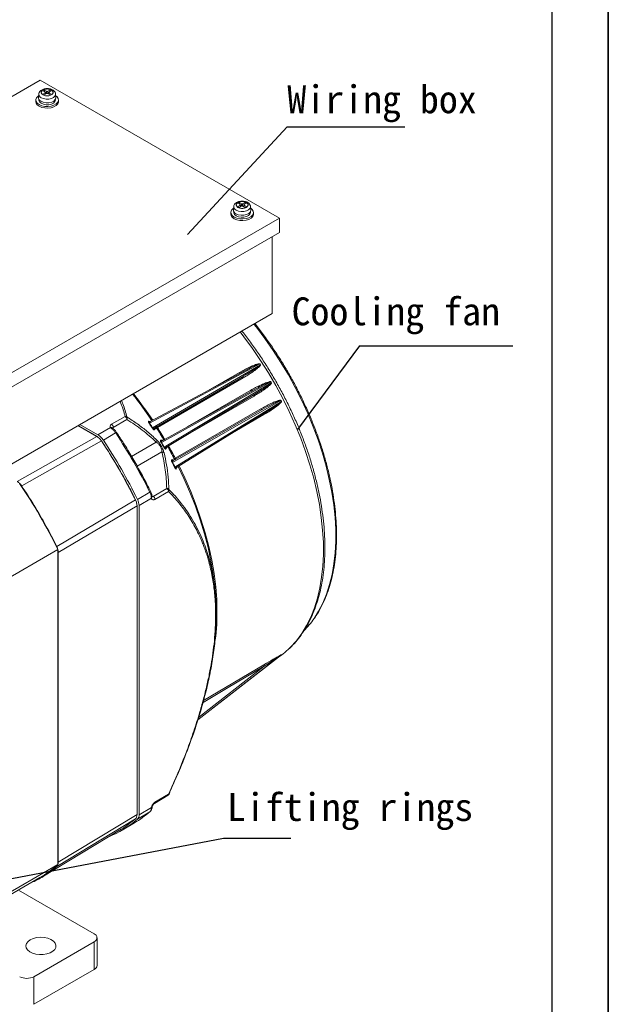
# Model space of a CAD drawing. Header units: inches. Extents: x 61 to 8431, y -6094 to -4411.
# Tile 14 of 15: x 3389 to 3558, y -5860 to -5577. Entities that reach past the tile are written whole.
import ezdxf

# ---------------------------------------------------------------- set-up
doc = ezdxf.new("R2010")
doc.units = ezdxf.units.IN
doc.header["$MEASUREMENT"] = 0
doc.layers.add('1', color=1, linetype='Continuous')
doc.layers.add('尺寸线', color=7, linetype='Continuous')

# ---------------------------------------------------------------- blocks, each defined once
blk = doc.blocks.new('QWEQ')
at = {"color": 7, "linetype": 'Continuous', "lineweight": 15}
for p, q in [((1432.13, -4299.5), (1513.59, -4252.49)), ((1513.59, -4252.49), (1582.32, -4292.15)), ((1513.22, -4256.46), (1513.11, -4257.45)), ((1514.79, -4255.29), (1514.37, -4255.53)), ((1514.37, -4255.53), (1515.06, -4255.92)), ((1515.06, -4256.1), (1514.37, -4256.49)), ((1514.37, -4256.49), (1514.79, -4256.73)), ((1515.47, -4255.68), (1514.79, -4255.29)), ((1514.79, -4255.29), (1514.94, -4255.86)), ((1514.79, -4256.73), (1515.47, -4256.34)), ((1515.12, -4256.54), (1515.12, -4256.01)), ((1515.12, -4256.52), (1515.12, -4256.54)), ((1516.46, -4255.29), (1515.78, -4255.68)), ((1515.78, -4256.34), (1516.46, -4256.73)), ((1516.13, -4256.01), (1516.13, -4256.54)), ((1516.13, -4256.52), (1516.13, -4256.54)), ((1516.2, -4255.92), (1516.88, -4255.53)), ((1516.88, -4256.49), (1516.2, -4256.1)), ((1516.46, -4255.29), (1516.31, -4255.86)), ((1516.46, -4255.29), (1516.88, -4255.53)), ((1516.46, -4256.73), (1516.88, -4256.49)), ((1518.14, -4257.45), (1518.03, -4256.46)), ((1518.03, -4256.46), (1518.04, -4256.49)), ((1512.39, -4258.19), (1512.39, -4258.66)), ((1513.25, -4258.02), (1513.25, -4258.19)), ((1518, -4258.19), (1518, -4258.02)), ((1518.87, -4258.66), (1518.87, -4258.19)), ((1570.79, -4287.61), (1570.38, -4287.85)), ((1570.38, -4287.85), (1571.06, -4288.24)), ((1571.48, -4288), (1570.79, -4287.61)), ((1570.79, -4287.61), (1570.95, -4288.18)), ((1572.46, -4287.61), (1571.78, -4288)), ((1572.2, -4288.24), (1572.88, -4287.85)), ((1572.46, -4287.61), (1572.31, -4288.18)), ((1572.46, -4287.61), (1572.88, -4287.85)), ((1568.39, -4290.51), (1568.39, -4290.98)), ((1569.22, -4288.78), (1569.11, -4289.77)), ((1569.25, -4290.35), (1569.25, -4290.51)), ((1571.06, -4288.42), (1570.38, -4288.81)), ((1570.38, -4288.81), (1570.79, -4289.05)), ((1570.79, -4289.05), (1571.48, -4288.66)), ((1571.12, -4288.87), (1571.12, -4288.33)), ((1571.12, -4288.84), (1571.13, -4288.86)), ((1571.78, -4288.66), (1572.46, -4289.05)), ((1572.14, -4288.84), (1572.13, -4288.86)), ((1572.14, -4288.33), (1572.14, -4288.87)), ((1572.88, -4288.81), (1572.2, -4288.42)), ((1572.46, -4289.05), (1572.88, -4288.81)), ((1574, -4290.51), (1574, -4290.35)), ((1574.14, -4289.77), (1574.04, -4288.78)), ((1574.04, -4288.78), (1574.04, -4288.81)), ((1574.87, -4290.98), (1574.87, -4290.51)), ((1582.32, -4292.15), (1500.86, -4339.17)), ((1582.32, -4292.15), (1582.32, -4296.27)), ((1582.32, -4296.27), (1500.86, -4343.28)), ((1580.28, -4319.49), (1580.28, -4297.44)), ((1500.86, -4365.33), (1580.28, -4319.49)), ((1545.03, -4351.01), (1576.71, -4334.01)), ((1576.86, -4334.25), (1545.88, -4352.32)), ((1571.91, -4336.24), (1572.61, -4335.87)), ((1571.93, -4337.57), (1546.49, -4352.41)), ((1571.93, -4338.02), (1547.29, -4352.25)), ((1572.13, -4337.45), (1571.93, -4337.57)), ((1548.47, -4356.56), (1579.88, -4339.18)), ((1580.01, -4339.42), (1549.25, -4357.91)), ((1574.84, -4341.57), (1575.59, -4341.17)), ((1551.63, -4362.28), (1582.78, -4344.5)), ((1577.43, -4347.11), (1551.86, -4361.7)), ((1582.9, -4344.75), (1552.34, -4363.67)), ((1552.4, -4361.09), (1577.05, -4346.88)), ((1534.12, -4351.35), (1538.02, -4349.08)), ((1538.53, -4349.96), (1534.63, -4352.23)), ((1530.04, -4354.86), (1524.52, -4351.68)), ((1525.04, -4351.38), (1530.17, -4354.33)), ((1530.17, -4354.33), (1533.8, -4352.22)), ((1545.17, -4350.58), (1545, -4350.6)), ((1547.04, -4352.39), (1546.37, -4352.91)), ((1546.37, -4352.52), (1546.42, -4352.44)), ((1546.49, -4352.41), (1547.16, -4351.88)), ((1529.93, -4354.87), (1507.05, -4367.79)), ((1531.77, -4355.91), (1535.3, -4353.84)), ((1531.21, -4356.12), (1508.32, -4369.04)), ((1548.62, -4356.08), (1548.49, -4356.09)), ((1549.67, -4358.13), (1549.75, -4358.02)), ((1551.36, -4361.56), (1552.15, -4361.24)), ((1552.65, -4361.39), (1551.86, -4361.7)), ((1551.79, -4361.75), (1551.71, -4361.75)), ((1552.68, -4363.9), (1552.79, -4363.77)), ((1546.05, -4372.04), (1549.99, -4369.77)), ((1545.12, -4370.88), (1541.58, -4372.93)), ((1545.58, -4372.57), (1542.03, -4374.66)), ((1545.54, -4372.24), (1545.58, -4372.57)), ((1545.78, -4372.13), (1545.75, -4371.95)), ((1545.77, -4372.13), (1545.78, -4372.13)), ((1550.5, -4370.65), (1546.56, -4372.92)), ((1540.99, -4373.07), (1518.36, -4386.43)), ((1518.81, -4388.15), (1541.44, -4374.8)), ((1541.44, -4463.46), (1541.44, -4374.8)), ((1541.5, -4463.38), (1541.5, -4374.72)), ((1542.03, -4374.66), (1542.03, -4463.53)), ((1373.58, -4471.06), (1518.68, -4387.31)), ((1518.68, -4387.31), (1518.68, -4477.82)), ((1518.81, -4388.15), (1518.81, -4477.12)), ((1564.12, -4402.68), (1564.09, -4401.85)), ((1564.18, -4403.85), (1564.14, -4402.61)), ((1564.2, -4404.44), (1564.18, -4403.67)), ((1582.78, -4417.64), (1558.91, -4436.24)), ((1546.56, -4459.93), (1550.5, -4457.58)), ((1550.63, -4457.6), (1550.91, -4456.99)), ((1546.42, -4460.26), (1550.35, -4457.91)), ((1545.12, -4462.64), (1541.58, -4464.74)), ((1545.58, -4461.43), (1542.03, -4463.53)), ((1545.58, -4461.43), (1545.54, -4461.77)), ((1545.75, -4461.49), (1545.78, -4461.26)), ((1540.99, -4464.68), (1518.36, -4478.33)), ((1541.44, -4463.46), (1518.81, -4477.12)), ((1537.14, -4467.94), (1540.69, -4465.84)), ((1514.14, -4481.42), (1536.88, -4467.66)), ((1518.68, -4477.82), (1499.81, -4488.71)), ((1498.95, -4489.98), (1513.52, -4481.57)), ((1507.36, -4485.13), (1529.12, -4497.68)), ((1529.96, -4506.79), (1529.96, -4498.86)), ((1529.12, -4500.03), (1511.81, -4510.02)), ((1529.12, -4500.03), (1529.12, -4507.97)), ((1529.12, -4507.97), (1511.81, -4517.96)), ((1511.81, -4517.96), (1511.81, -4510.02))]:
    blk.add_line(p, q, dxfattribs=at)
at = {"color": 8, "linetype": 'Continuous', "lineweight": 15}
for p, q in [((1515.06, -4256.1), (1515.06, -4256.58)), ((1515.47, -4255.68), (1515.47, -4256.34)), ((1515.78, -4255.68), (1515.78, -4256.34)), ((1516.2, -4256.58), (1516.2, -4256.1)), ((1571.06, -4288.42), (1571.06, -4288.9)), ((1571.48, -4288), (1571.48, -4288.66)), ((1571.78, -4288), (1571.78, -4288.66)), ((1572.2, -4288.9), (1572.2, -4288.42)), ((1561.83, -4341.63), (1570.9, -4336.43)), ((1571.28, -4336.57), (1571.91, -4336.24)), ((1555.88, -4352.06), (1574.11, -4341.57)), ((1574.49, -4341.76), (1574.84, -4341.57)), ((1575.06, -4343.22), (1556.8, -4353.78)), ((1577.91, -4348.57), (1568.83, -4353.83)), ((1529.93, -4354.87), (1524.46, -4351.71)), ((1534.63, -4352.23), (1534.63, -4352.65)), ((1544.77, -4350.44), (1545.23, -4350.55)), ((1539.89, -4360.59), (1546.96, -4356.44)), ((1548.21, -4355.92), (1548.94, -4355.9)), ((1550.06, -4357.84), (1549.68, -4358.47)), ((1548.6, -4359.28), (1541.45, -4363.33)), ((1552.84, -4363.73), (1552.7, -4364.18)), ((1545.73, -4371.85), (1546.05, -4372.04)), ((1558.92, -4436.22), (1582.9, -4417.54)), ((1560.56, -4430.66), (1577.91, -4420.41)), ((1577.97, -4420.87), (1559.12, -4435.55))]:
    blk.add_line(p, q, dxfattribs=at)
at = {"color": 8, "linetype": 'Continuous', "lineweight": 15, "flags": 128}
for points in [[(1518.04, -4256.49), (1518.04, -4256.6), (1517.87, -4257.05), (1517.47, -4257.45), (1516.86, -4257.74), (1516.12, -4257.91), (1515.33, -4257.93), (1514.57, -4257.8), (1513.92, -4257.53)], [(1574.04, -4288.81), (1574.04, -4288.93), (1573.88, -4289.38), (1573.47, -4289.77), (1572.86, -4290.07), (1572.12, -4290.23), (1571.33, -4290.25), (1570.57, -4290.12), (1569.92, -4289.85)], [(1592.3, -4407.14), (1593.61, -4405.06), (1594.83, -4402.68), (1595.88, -4400.11), (1596.76, -4397.39), (1597.47, -4394.5), (1598, -4391.47), (1598.35, -4388.3), (1598.52, -4385.01), (1598.51, -4381.61), (1598.32, -4378.11), (1597.94, -4374.52), (1597.39, -4370.87), (1596.66, -4367.16), (1595.75, -4363.41), (1594.68, -4359.63), (1593.44, -4355.84), (1592.03, -4352.04), (1590.47, -4348.27), (1588.76, -4344.52), (1586.9, -4340.82), (1584.91, -4337.17), (1582.79, -4333.6), (1580.55, -4330.11), (1578.19, -4326.72), (1575.73, -4323.44), (1575.01, -4322.54)], [(1571.05, -4324.82), (1572.12, -4326.19), (1574.59, -4329.55), (1576.95, -4333.01), (1579.2, -4336.56), (1581.33, -4340.2), (1583.32, -4343.91), (1585.18, -4347.67), (1586.89, -4351.48), (1588.46, -4355.31), (1589.86, -4359.15), (1591.11, -4363), (1592.18, -4366.83), (1593.09, -4370.63), (1593.82, -4374.39), (1594.38, -4378.09), (1594.76, -4381.72), (1594.96, -4385.27), (1594.98, -4388.72), (1594.81, -4392.07), (1594.47, -4395.29), (1593.95, -4398.37), (1593.25, -4401.32), (1592.38, -4404.1), (1591.34, -4406.73), (1590.13, -4409.17), (1588.75, -4411.43), (1587.22, -4413.5), (1585.54, -4415.37), (1584.85, -4416.03)], [(1571.93, -4338.02), (1571.9, -4337.95), (1571.87, -4337.88), (1571.85, -4337.81), (1571.84, -4337.75), (1571.85, -4337.69), (1571.87, -4337.64), (1571.89, -4337.6), (1571.91, -4337.58)], [(1574.11, -4341.57), (1574.15, -4341.64), (1574.2, -4341.69), (1574.25, -4341.73), (1574.3, -4341.77), (1574.35, -4341.79), (1574.4, -4341.79), (1574.44, -4341.79)], [(1575.06, -4343.22), (1575.02, -4343.15), (1575, -4343.08), (1574.99, -4343.01), (1574.99, -4342.95), (1574.99, -4342.9), (1575.02, -4342.85), (1575.04, -4342.82)], [(1534.24, -4352.65), (1534.34, -4352.6), (1534.42, -4352.57), (1534.5, -4352.57), (1534.57, -4352.59), (1534.59, -4352.61)], [(1548.59, -4356.08), (1548.65, -4356.07), (1548.69, -4356.04)], [(1549.72, -4358.05), (1549.77, -4358.01), (1549.81, -4357.98)], [(1553.52, -4363.3), (1555.16, -4366.74), (1556.87, -4370.67), (1558.42, -4374.63), (1559.81, -4378.6), (1561.01, -4382.56), (1562.04, -4386.49), (1562.89, -4390.39), (1563.56, -4394.24), (1564.03, -4398.02), (1564.32, -4401.72), (1564.41, -4405.32), (1564.32, -4408.81), (1564.03, -4412.17), (1563.74, -4414.3)], [(1560.42, -4431.25), (1567.14, -4427.27), (1577.97, -4420.87)]]:
    blk.add_lwpolyline(points, dxfattribs=at)
at = {"color": 7, "linetype": 'Continuous', "lineweight": 15, "flags": 128}
for points in [[(1518.09, -4256.97), (1518.47, -4257.29), (1518.79, -4257.79), (1518.86, -4258.32), (1518.66, -4258.84), (1518.22, -4259.31), (1517.57, -4259.68), (1516.76, -4259.94), (1515.86, -4260.05), (1514.94, -4260.01), (1514.07, -4259.83), (1513.33, -4259.51), (1512.78, -4259.08), (1512.46, -4258.58), (1512.39, -4258.05), (1512.59, -4257.53), (1513.03, -4257.07), (1513.16, -4256.97)], [(1512.39, -4258.66), (1512.46, -4259.05), (1512.78, -4259.55), (1513.33, -4259.98), (1514.07, -4260.3), (1514.94, -4260.48), (1515.86, -4260.52), (1516.76, -4260.41), (1517.57, -4260.15), (1518.22, -4259.78), (1518.66, -4259.31), (1518.86, -4258.79), (1518.87, -4258.66)], [(1513.25, -4258.19), (1513.26, -4258.3), (1513.46, -4258.75), (1513.91, -4259.13), (1514.55, -4259.41), (1515.31, -4259.55), (1516.11, -4259.53), (1516.86, -4259.36), (1517.46, -4259.06), (1517.86, -4258.66), (1518, -4258.2), (1518, -4258.19)], [(1518.14, -4257.45), (1518.14, -4257.6), (1517.97, -4258.07), (1517.55, -4258.48), (1516.92, -4258.79), (1516.14, -4258.96), (1515.31, -4258.98), (1514.52, -4258.85), (1513.84, -4258.57)], [(1574.09, -4289.29), (1574.47, -4289.61), (1574.79, -4290.11), (1574.86, -4290.64), (1574.66, -4291.16), (1574.22, -4291.63), (1573.57, -4292), (1572.76, -4292.26), (1571.86, -4292.37), (1570.94, -4292.33), (1570.08, -4292.15), (1569.34, -4291.83), (1568.78, -4291.4), (1568.46, -4290.91), (1568.4, -4290.37), (1568.59, -4289.85), (1569.03, -4289.39), (1569.16, -4289.29)], [(1569.25, -4290.51), (1569.26, -4290.62), (1569.46, -4291.07), (1569.91, -4291.45), (1570.55, -4291.73), (1571.31, -4291.87), (1572.11, -4291.85), (1572.86, -4291.68), (1573.46, -4291.38), (1573.86, -4290.98), (1574, -4290.52), (1574, -4290.51)], [(1574.14, -4289.77), (1574.15, -4289.92), (1573.98, -4290.39), (1573.55, -4290.8), (1572.92, -4291.11), (1572.15, -4291.28), (1571.32, -4291.3), (1570.52, -4291.17), (1569.85, -4290.89)], [(1568.39, -4290.98), (1568.46, -4291.38), (1568.78, -4291.87), (1569.34, -4292.3), (1570.08, -4292.62), (1570.94, -4292.81), (1571.86, -4292.84), (1572.76, -4292.73), (1573.57, -4292.47), (1574.22, -4292.1), (1574.66, -4291.63), (1574.86, -4291.11), (1574.87, -4290.98)], [(1572.6, -4335.85), (1560.78, -4342.2), (1545.18, -4350.57)], [(1575.58, -4341.15), (1564.07, -4347.53), (1548.63, -4356.08)], [(1580.04, -4339.41), (1580.04, -4339.41), (1580.03, -4339.41), (1580.03, -4339.41), (1580.03, -4339.41), (1580.02, -4339.42), (1580.02, -4339.42), (1580.02, -4339.42), (1580.01, -4339.42)], [(1549.75, -4358.02), (1564.39, -4349.22), (1576.19, -4342.13)], [(1577.05, -4346.88), (1577.09, -4346.94), (1577.13, -4347), (1577.18, -4347.05), (1577.24, -4347.09), (1577.29, -4347.11), (1577.34, -4347.13), (1577.39, -4347.12), (1577.43, -4347.11)], [(1552.79, -4363.76), (1567.36, -4354.74), (1579.29, -4347.36)], [(1531.26, -4356.12), (1531.28, -4356.11), (1531.28, -4356.1), (1531.29, -4356.09), (1531.28, -4356.09), (1531.27, -4356.09), (1531.26, -4356.1), (1531.23, -4356.11), (1531.21, -4356.12)], [(1564.17, -4403.45), (1564.11, -4402.01), (1563.82, -4398.3), (1563.35, -4394.51), (1562.68, -4390.65), (1561.83, -4386.74), (1560.8, -4382.79), (1559.59, -4378.82), (1558.2, -4374.84), (1556.65, -4370.87), (1554.93, -4366.93), (1553.28, -4363.45)], [(1541.02, -4373.03), (1541.04, -4373.02), (1541.06, -4373.02), (1541.06, -4373.02), (1541.06, -4373.03), (1541.05, -4373.03), (1541.04, -4373.05), (1541.02, -4373.06), (1540.99, -4373.07)], [(1564.16, -4407.96), (1564.21, -4405.62), (1564.21, -4405.28)], [(1510.79, -4499.44), (1510.13, -4499.94), (1509.7, -4500.51), (1509.53, -4501.13), (1509.63, -4501.75), (1509.99, -4502.34), (1510.6, -4502.86), (1511.42, -4503.27), (1512.38, -4503.55), (1513.44, -4503.69), (1514.52, -4503.67), (1515.56, -4503.49), (1516.49, -4503.18), (1517.26, -4502.73), (1517.81, -4502.2), (1518.11, -4501.6), (1518.14, -4500.97), (1517.91, -4500.36), (1517.42, -4499.81), (1516.7, -4499.34), (1515.8, -4498.99), (1514.79, -4498.77), (1513.71, -4498.71), (1512.64, -4498.81), (1511.64, -4499.06), (1510.79, -4499.44)]]:
    blk.add_lwpolyline(points, dxfattribs=at)
at = {"color": 8, "linetype": 'Continuous', "lineweight": 15}
for centre, radius, start, end in [((1514.35, -4256.49), 1.13, 178.4595, 247.7224), ((1570.35, -4288.81), 1.13, 178.4592, 247.7224), ((1571.22, -4336.26), 0.361, 207.3771, 264.2085), ((1448.63, -4414.78), 116.81, 33.5821, 38.2208), ((1578.22, -4348.37), 0.361, 155.7897, 212.6261), ((1533.95, -4352.75), 0.558, 36.1161, 106.354), ((1545.07, -4350.26), 0.347, 212.7066, 259.8817), ((1547.34, -4352.19), 0.361, 168.2094, 213.0861), ((1547.74, -4351.95), 0.536, 184.1095, 213.441), ((1535.66, -4354.29), 0.574, 98.5135, 129.0143), ((1548.51, -4355.74), 0.353, 209.7044, 274.1001), ((1549.98, -4358.29), 0.353, 145.7757, 210.2914), ((1552.47, -4361.08), 0.361, 206.9209, 251.3104), ((1552.88, -4360.85), 0.537, 206.5742, 235.5705), ((1553.01, -4364.02), 0.347, 160.1867, 207.3007), ((1544.87, -4370.28), 0.656, 293.0334, 319.6382), ((1545.43, -4371.94), 0.315, 290.0001, 358.5162), ((1545.31, -4372.19), 0.465, 305.5009, 7.3448), ((1541.39, -4374.71), 0.106, 295.3404, 354.6067), ((1550.14, -4457.62), 0.359, 306.3526, 6.0185), ((1546.21, -4459.97), 0.359, 306.1035, 6.0345), ((1545.37, -4461.42), 0.386, 296.8936, 349.896), ((1545.54, -4461.19), 0.25, 279.7872, 343.1668)]:
    blk.add_arc(centre, radius, start, end, dxfattribs=at)
at = {"color": 7, "linetype": 'Continuous', "lineweight": 15}
for centre, radius, start, end in [((1515.02, -4256.01), 0.0943, 290.7694, 69.2356), ((1515.63, -4255.39), 0.332, 242.6127, 297.3857), ((1515.63, -4256.63), 0.332, 62.6154, 117.3829), ((1516.23, -4256.01), 0.0943, 110.7744, 249.2305), ((1514.29, -4257.47), 1.18, 178.814, 247.6898), ((1570.3, -4289.8), 1.18, 178.8132, 247.6905), ((1571.02, -4288.33), 0.0943, 290.7821, 69.2277), ((1571.63, -4287.71), 0.332, 242.6175, 297.3792), ((1571.63, -4288.96), 0.332, 62.612, 117.3847), ((1572.23, -4288.33), 0.0943, 110.772, 249.2378), ((1575.48, -4331.83), 2.51, 299.2546, 299.9233), ((1476.87, -4398.75), 118.99, 32.8262, 32.9597), ((1479.36, -4397.14), 116.06, 32.8231, 32.96), ((1575.65, -4332.09), 2.47, 299.2835, 299.9609), ((1589.57, -4355.95), 19.37, 119.9393, 120.0258), ((1470.62, -4402.42), 126.24, 29.9367, 30.0628), ((1478.13, -4398.08), 117.59, 29.9305, 30.0659), ((1448.05, -4415.12), 117.19, 33.5744, 38.1935), ((1584.05, -4346.64), 2.49, 120.0248, 120.698), ((1474.14, -4400.26), 122.11, 27.0428, 27.1729), ((1481.6, -4396.44), 113.76, 27.0365, 27.1761), ((1584.45, -4347.36), 3.04, 120.1225, 120.6747), ((1537.43, -4350.01), 1.09, 2.4636, 57.8822), ((1533.54, -4352.28), 1.09, 2.4607, 57.8841), ((1544.78, -4350.61), 0.471, 287.9482, 302.0697), ((1436.94, -4421.83), 129.11, 32.5464, 33.2382), ((1437.27, -4421.63), 128.84, 32.5463, 33.2386), ((1545.57, -4351.81), 0.594, 290.4803, 301.632), ((1546.67, -4352.72), 0.356, 119.1543, 213.3171), ((1444.75, -4417.34), 121.17, 30.4717, 32.4168), ((1445.36, -4416.99), 120.76, 30.466, 32.4224), ((1529.99, -4354.95), 0.0935, 350.5567, 127.7574), ((1405.83, -4439.81), 155.42, 26.3287, 33.585), ((1402.24, -4441.88), 154.87, 26.3771, 33.6229), ((1402.21, -4441.9), 155.5, 26.3287, 33.5747), ((1546.4, -4356.03), 0.691, 323.3566, 20.7795), ((1546.31, -4352.85), 4.29, 298.6771, 300.2127), ((1436.38, -4422.18), 129.77, 29.6547, 30.3447), ((1436.53, -4422.09), 129.71, 29.6552, 30.3446), ((1551.51, -4361.86), 4.54, 119.782, 121.2327), ((1444.78, -4417.34), 121.14, 27.5829, 29.5284), ((1445.34, -4417.01), 120.79, 27.5778, 29.5338), ((1548.68, -4359.97), 0.691, 39.2125, 96.6385), ((1551.68, -4361.4), 0.356, 206.6835, 300.8497), ((1551.91, -4362.81), 0.596, 118.3355, 129.4514), ((1437.42, -4421.64), 128.6, 26.7605, 27.4551), ((1437.21, -4421.73), 128.94, 26.762, 27.4537), ((1552.56, -4364.09), 0.475, 117.9462, 131.9369), ((1378.95, -4455.33), 155.41, 25.9534, 34.0466), ((1549.41, -4370.69), 1.09, 2.1543, 57.8454), ((1541.37, -4372.78), 4.21, 7.452, 26.8572), ((1545.47, -4372.96), 1.09, 2.1541, 57.8458), ((1541.4, -4374.73), 0.104, 4.2396, 67.0916), ((1538.03, -4374.77), 4, 1.6035, 27.369), ((1571.09, -4392.56), 25.74, 315.2801, 325.4927), ((1568.8, -4398.8), 23.54, 300.6439, 312.9771), ((1567.76, -4398.71), 24.16, 308.4405, 308.824), ((1582.93, -4417.83), 0.24, 120.6036, 127.8965), ((1568.75, -4399.91), 22.61, 308.432, 308.8417), ((1583.05, -4417.73), 0.244, 120.6801, 127.8655), ((1578.23, -4420.6), 0.374, 148.6939, 225.9956), ((1549.99, -4457.29), 0.72, 300.8572, 335.3205), ((1525.23, -4439.73), 30.34, 300.6275, 310.9664), ((1544.17, -4461.65), 1.37, 313.7243, 355.0352), ((1521.78, -4441.95), 30.19, 292.1834, 310.9917), ((1521.22, -4441.79), 30.24, 301.1813, 310.8216), ((1541.39, -4463.37), 0.106, 295.3404, 354.6067), ((1540.46, -4463.64), 1.57, 315.4844, 4.0928), ((1498.32, -4455.27), 30.38, 300.0202, 312.0789), ((1528.67, -4498.86), 1.26, 290.7715, 69.2285), ((1528.52, -4506.65), 1.45, 294.3665, 354.2991), ((1509.77, -4506.09), 4.43, 242.6161, 297.3839)]:
    blk.add_arc(centre, radius, start, end, dxfattribs=at)
for points, knots in [([(1515.63, -4254.9), (1515.37, -4254.91), (1515.01, -4254.93), (1514.53, -4255.07), (1514.16, -4255.22), (1513.78, -4255.46), (1513.47, -4255.78), (1513.26, -4256.13), (1513.25, -4256.37), (1513.24, -4256.46)], [0, 0, 0, 0, 0.224603, 0.31147, 0.454111, 0.598693, 0.752541, 0.911771, 1, 1, 1, 1]), ([(1514.43, -4256.7), (1514.29, -4256.61), (1514.08, -4256.46), (1513.95, -4256.21), (1513.92, -4256.01), (1513.95, -4255.81), (1514.09, -4255.57), (1514.4, -4255.3), (1514.85, -4255.12), (1515.28, -4255.04), (1515.63, -4255.02), (1515.97, -4255.04), (1516.4, -4255.12), (1516.66, -4255.24), (1516.83, -4255.32)], [0, 0, 0, 0, 0.119722, 0.184896, 0.25, 0.315175, 0.38028, 0.499998, 0.61972, 0.684898, 0.750001, 0.815174, 0.880278, 1, 1, 1, 1]), ([(1516.83, -4255.32), (1516.96, -4255.41), (1517.17, -4255.56), (1517.3, -4255.81), (1517.33, -4256.01), (1517.3, -4256.21), (1517.16, -4256.46), (1516.85, -4256.72), (1516.4, -4256.9), (1515.97, -4256.98), (1515.63, -4257), (1515.28, -4256.98), (1514.85, -4256.9), (1514.59, -4256.78), (1514.43, -4256.7)], [0, 0, 0, 0, 0.119722, 0.184897, 0.249999, 0.315173, 0.38028, 0.500002, 0.61972, 0.684898, 0.750001, 0.815176, 0.880278, 1, 1, 1, 1]), ([(1518.04, -4256.51), (1518.04, -4256.51), (1518.06, -4256.32), (1517.9, -4255.96), (1517.58, -4255.54), (1517.18, -4255.26), (1516.77, -4255.08), (1516.27, -4254.94), (1515.88, -4254.91), (1515.63, -4254.9)], [0, 0, 0, 0, 0.001463, 0.192745, 0.369477, 0.53563, 0.663234, 0.784525, 1, 1, 1, 1]), ([(1571.63, -4287.22), (1571.37, -4287.24), (1571.01, -4287.26), (1570.53, -4287.39), (1570.16, -4287.54), (1569.78, -4287.78), (1569.47, -4288.1), (1569.26, -4288.45), (1569.25, -4288.69), (1569.24, -4288.78)], [0, 0, 0, 0, 0.224603, 0.31147, 0.454111, 0.598694, 0.752543, 0.911771, 1, 1, 1, 1]), ([(1570.43, -4289.02), (1570.29, -4288.93), (1570.09, -4288.78), (1569.96, -4288.53), (1569.92, -4288.33), (1569.96, -4288.13), (1570.09, -4287.89), (1570.4, -4287.62), (1570.86, -4287.44), (1571.28, -4287.37), (1571.63, -4287.35), (1571.97, -4287.37), (1572.4, -4287.44), (1572.66, -4287.56), (1572.83, -4287.64)], [0, 0, 0, 0, 0.119722, 0.184894, 0.250001, 0.315175, 0.38028, 0.499998, 0.61972, 0.684898, 0.749999, 0.815176, 0.880278, 1, 1, 1, 1]), ([(1572.83, -4287.64), (1572.96, -4287.74), (1573.17, -4287.88), (1573.3, -4288.13), (1573.34, -4288.33), (1573.3, -4288.53), (1573.17, -4288.78), (1572.86, -4289.04), (1572.4, -4289.22), (1571.98, -4289.3), (1571.63, -4289.32), (1571.28, -4289.3), (1570.85, -4289.22), (1570.6, -4289.1), (1570.43, -4289.02)], [0, 0, 0, 0, 0.119722, 0.184897, 0.249998, 0.315174, 0.38028, 0.500002, 0.61972, 0.684898, 0.750002, 0.815176, 0.880278, 1, 1, 1, 1]), ([(1574.04, -4288.83), (1574.04, -4288.83), (1574.06, -4288.64), (1573.9, -4288.28), (1573.59, -4287.86), (1573.18, -4287.58), (1572.77, -4287.4), (1572.27, -4287.26), (1571.88, -4287.24), (1571.63, -4287.22)], [0, 0, 0, 0, 0.001465, 0.192745, 0.369478, 0.535629, 0.663236, 0.784524, 1, 1, 1, 1]), ([(1585.01, -4415.89), (1585.13, -4415.78), (1585.86, -4415.15), (1587.05, -4413.83), (1588.57, -4411.91), (1589.95, -4409.8), (1591.18, -4407.53), (1592.26, -4405.09), (1593.19, -4402.51), (1593.96, -4399.78), (1594.57, -4396.91), (1595.02, -4393.92), (1595.3, -4390.82), (1595.43, -4387.61), (1595.39, -4384.31), (1595.18, -4380.93), (1594.81, -4377.47), (1594.29, -4373.96), (1593.6, -4370.4), (1592.76, -4366.8), (1591.76, -4363.18), (1590.62, -4359.55), (1589.33, -4355.92), (1587.9, -4352.29), (1586.33, -4348.69), (1584.63, -4345.12), (1582.8, -4341.6), (1580.86, -4338.13), (1578.8, -4334.73), (1576.63, -4331.41), (1574.36, -4328.19), (1572.66, -4325.89), (1571.7, -4324.71), (1571.55, -4324.53)], [0, 0, 0, 0, 0.007147, 0.040629, 0.074191, 0.107851, 0.141617, 0.175483, 0.209439, 0.243466, 0.277549, 0.31167, 0.345815, 0.379974, 0.414136, 0.448296, 0.48245, 0.516595, 0.55073, 0.584856, 0.618973, 0.653081, 0.687181, 0.721275, 0.755364, 0.789449, 0.823531, 0.857611, 0.891692, 0.925774, 0.959858, 0.993945, 1, 1, 1, 1]), ([(1592.44, -4406.99), (1592.74, -4406.54), (1593.51, -4405.43), (1594.58, -4403.45), (1595.65, -4401.09), (1596.56, -4398.57), (1597.32, -4395.91), (1597.93, -4393.12), (1598.37, -4390.19), (1598.65, -4387.16), (1598.77, -4384.01), (1598.73, -4380.78), (1598.52, -4377.46), (1598.16, -4374.07), (1597.63, -4370.62), (1596.95, -4367.12), (1596.11, -4363.58), (1595.12, -4360.02), (1593.98, -4356.44), (1592.69, -4352.87), (1591.26, -4349.3), (1589.7, -4345.76), (1588.01, -4342.26), (1586.19, -4338.8), (1584.26, -4335.39), (1582.21, -4332.06), (1580.06, -4328.81), (1577.8, -4325.66), (1576.2, -4323.52), (1575.33, -4322.46), (1575.27, -4322.39)], [0, 0, 0, 0, 0.02474, 0.061957, 0.099233, 0.136563, 0.173935, 0.211339, 0.248765, 0.286205, 0.323652, 0.361101, 0.398548, 0.435992, 0.47343, 0.510863, 0.548291, 0.585713, 0.62313, 0.660543, 0.697952, 0.735359, 0.772763, 0.810166, 0.847568, 0.88497, 0.922373, 0.959777, 0.997184, 1, 1, 1, 1]), ([(1570.9, -4336.43), (1571.83, -4335.92), (1572.94, -4335.3), (1574.27, -4334.69), (1574.87, -4334.43), (1575.52, -4334.17), (1576.1, -4333.99), (1576.5, -4333.92), (1576.66, -4333.94), (1576.71, -4333.97), (1576.73, -4333.99), (1576.73, -4334)], [0, 0, 0, 0, 0.499848, 0.60124, 0.693439, 0.805425, 0.928945, 0.976131, 0.990188, 0.995414, 1, 1, 1, 1]), ([(1576.88, -4334.23), (1576.89, -4334.24), (1576.9, -4334.25), (1576.9, -4334.29), (1576.89, -4334.37), (1576.76, -4334.6), (1576.41, -4334.95), (1575.67, -4335.58), (1574.19, -4336.66), (1572.83, -4337.47), (1571.93, -4338.02)], [0, 0, 0, 0, 0.003026, 0.006285, 0.014206, 0.038263, 0.125372, 0.250444, 0.500217, 1, 1, 1, 1]), ([(1574.11, -4341.57), (1575.03, -4341.06), (1576.14, -4340.45), (1577.47, -4339.84), (1578.06, -4339.58), (1578.71, -4339.33), (1579.28, -4339.14), (1579.68, -4339.08), (1579.83, -4339.1), (1579.88, -4339.13), (1579.89, -4339.16), (1579.9, -4339.17)], [0, 0, 0, 0, 0.499848, 0.601239, 0.693438, 0.805424, 0.928944, 0.97613, 0.990187, 0.995412, 1, 1, 1, 1]), ([(1580.04, -4339.41), (1580.04, -4339.41), (1580.05, -4339.43), (1580.06, -4339.46), (1580.04, -4339.55), (1579.91, -4339.78), (1579.55, -4340.14), (1578.81, -4340.77), (1577.31, -4341.86), (1575.96, -4342.67), (1575.06, -4343.22)], [0, 0, 0, 0, 0.003027, 0.006287, 0.014206, 0.038263, 0.125372, 0.250444, 0.500217, 1, 1, 1, 1]), ([(1580.01, -4339.42), (1580.02, -4339.42), (1580.02, -4339.43), (1580.02, -4339.44), (1580.02, -4339.46), (1579.98, -4339.53), (1579.8, -4339.69), (1579.48, -4339.96), (1579.05, -4340.27), (1578.61, -4340.58), (1578.13, -4340.9), (1577.48, -4341.32), (1576.47, -4341.97), (1575.61, -4342.48), (1575.08, -4342.8)], [0, 0, 0, 0, 0.000945, 0.001885, 0.003907, 0.008826, 0.039935, 0.125275, 0.214709, 0.304591, 0.396264, 0.500149, 0.693067, 1, 1, 1, 1]), ([(1577.05, -4346.88), (1577.97, -4346.37), (1579.08, -4345.75), (1580.4, -4345.14), (1580.99, -4344.89), (1581.63, -4344.64), (1582.2, -4344.45), (1582.59, -4344.39), (1582.73, -4344.42), (1582.78, -4344.45), (1582.8, -4344.47), (1582.8, -4344.48)], [0, 0, 0, 0, 0.499848, 0.6012397, 0.693438, 0.8054244, 0.9289443, 0.9761299, 0.990187, 0.9954124, 1, 1, 1, 1]), ([(1577.43, -4347.11), (1578.31, -4346.61), (1579.66, -4345.85), (1581.26, -4345.05), (1582.07, -4344.68), (1582.46, -4344.54), (1582.65, -4344.48), (1582.75, -4344.48), (1582.77, -4344.49), (1582.77, -4344.49), (1582.78, -4344.5), (1582.78, -4344.5)], [0, 0, 0, 0, 0.5050859, 0.7784489, 0.8979543, 0.9498278, 0.9895831, 0.9956186, 0.9979361, 0.9989745, 1, 1, 1, 1]), ([(1582.93, -4344.73), (1582.93, -4344.74), (1582.94, -4344.75), (1582.94, -4344.79), (1582.93, -4344.88), (1582.79, -4345.11), (1582.43, -4345.47), (1581.67, -4346.11), (1580.17, -4347.2), (1578.81, -4348.02), (1577.91, -4348.57)], [0, 0, 0, 0, 0.003027, 0.006286, 0.014206, 0.038264, 0.125372, 0.250444, 0.500217, 1, 1, 1, 1]), ([(1582.9, -4344.75), (1582.91, -4344.75), (1582.91, -4344.75), (1582.91, -4344.76), (1582.91, -4344.78), (1582.87, -4344.86), (1582.68, -4345.02), (1582.37, -4345.29), (1581.94, -4345.61), (1581.49, -4345.92), (1581.02, -4346.25), (1580.37, -4346.68), (1579.35, -4347.33), (1578.5, -4347.85), (1577.97, -4348.17)], [0, 0, 0, 0, 0.0009454, 0.0018855, 0.0039067, 0.0088259, 0.039935, 0.1252752, 0.2147088, 0.3045909, 0.3962639, 0.5001487, 0.6930638, 1, 1, 1, 1]), ([(1538.02, -4349.08), (1538.08, -4349.08), (1538.19, -4349.08), (1538.34, -4349.11), (1538.47, -4349.17), (1538.54, -4349.23), (1538.58, -4349.26)], [0, 0, 0, 0, 0.2922311, 0.4999604, 0.7648694, 1, 1, 1, 1]), ([(1538.58, -4349.26), (1538.6, -4349.32), (1538.64, -4349.43), (1538.65, -4349.61), (1538.61, -4349.79), (1538.56, -4349.91), (1538.53, -4349.96)], [0, 0, 0, 0, 0.292986, 0.499934, 0.754579, 1, 1, 1, 1]), ([(1538.53, -4349.96), (1540.02, -4350.94), (1542.98, -4352.87), (1545.64, -4355.26), (1546.96, -4356.44)], [0, 0, 0, 0, 0.505547, 1, 1, 1, 1]), ([(1538.58, -4349.26), (1539.58, -4349.91), (1541.58, -4351.21), (1544.41, -4353.38), (1546.17, -4354.99), (1547.05, -4355.78)], [0, 0, 0, 0, 0.337506, 0.670819, 1, 1, 1, 1]), ([(1533.8, -4352.22), (1533.76, -4352.14), (1533.69, -4351.99), (1533.72, -4351.75), (1533.86, -4351.53), (1534.04, -4351.41), (1534.12, -4351.35)], [0, 0, 0, 0, 0.244975, 0.500003, 0.755035, 1, 1, 1, 1]), ([(1534.24, -4352.65), (1534.15, -4352.57), (1533.98, -4352.42), (1533.86, -4352.29), (1533.8, -4352.22)], [0, 0, 0, 0, 0.502984, 1, 1, 1, 1]), ([(1535.3, -4353.84), (1535.14, -4353.61), (1534.81, -4353.16), (1534.43, -4352.82), (1534.24, -4352.65)], [0, 0, 0, 0, 0.501328, 1, 1, 1, 1]), ([(1534.59, -4352.61), (1534.54, -4352.56), (1534.45, -4352.48), (1534.42, -4352.44), (1534.41, -4352.43)], [0, 0, 0, 0, 0.569649, 1, 1, 1, 1]), ([(1535.58, -4353.72), (1535.43, -4353.51), (1535.13, -4353.09), (1534.77, -4352.77), (1534.59, -4352.61)], [0, 0, 0, 0, 0.499573, 1, 1, 1, 1]), ([(1544.93, -4351.06), (1544.89, -4351.01), (1544.82, -4350.89), (1544.76, -4350.75), (1544.71, -4350.64), (1544.69, -4350.53), (1544.7, -4350.45), (1544.75, -4350.45), (1544.77, -4350.44)], [0, 0, 0, 0, 0.120548, 0.249889, 0.369926, 0.501575, 0.751062, 1, 1, 1, 1]), ([(1545.28, -4350.53), (1545.19, -4350.57), (1545.06, -4350.63), (1544.98, -4350.8), (1544.99, -4350.9), (1545.01, -4350.97), (1545.02, -4351), (1545.03, -4351.01)], [0, 0, 0, 0, 0.554745, 0.808734, 0.911525, 0.956322, 1, 1, 1, 1]), ([(1546.37, -4352.91), (1546.35, -4352.92), (1546.3, -4352.93), (1546.2, -4352.87), (1546.09, -4352.77), (1545.99, -4352.66), (1545.9, -4352.56), (1545.83, -4352.45), (1545.79, -4352.4), (1545.78, -4352.37)], [0, 0, 0, 0, 0.249118, 0.498979, 0.636342, 0.760082, 0.871711, 0.936721, 1, 1, 1, 1]), ([(1545.88, -4352.32), (1545.89, -4352.33), (1545.91, -4352.36), (1545.96, -4352.41), (1546.07, -4352.47), (1546.27, -4352.5), (1546.4, -4352.45), (1546.49, -4352.41)], [0, 0, 0, 0, 0.043708, 0.088566, 0.191405, 0.445129, 1, 1, 1, 1]), ([(1547.04, -4352.39), (1547.05, -4352.38), (1547.06, -4352.38), (1547.12, -4352.35), (1547.2, -4352.3), (1547.26, -4352.27), (1547.29, -4352.25)], [0, 0, 0, 0, 0.254931, 0.498923, 0.751919, 1, 1, 1, 1]), ([(1531.21, -4356.12), (1531.01, -4355.87), (1530.63, -4355.34), (1530.16, -4355.03), (1529.93, -4354.87)], [0, 0, 0, 0, 0.499311, 1, 1, 1, 1]), ([(1530.08, -4354.96), (1530.3, -4355.11), (1530.72, -4355.4), (1531.08, -4355.88), (1531.26, -4356.12)], [0, 0, 0, 0, 0.501663, 1, 1, 1, 1]), ([(1530.17, -4354.33), (1530.32, -4354.43), (1530.76, -4354.71), (1531.31, -4355.26), (1531.66, -4355.75), (1531.77, -4355.91)], [0, 0, 0, 0, 0.261811, 0.758923, 1, 1, 1, 1]), ([(1545.37, -4370.7), (1545.01, -4370), (1543.99, -4367.94), (1542.19, -4364.59), (1539.95, -4360.66), (1537.74, -4357.03), (1536.25, -4354.74), (1535.58, -4353.72)], [0, 0, 0, 0, 0.121237, 0.351479, 0.581735, 0.811991, 1, 1, 1, 1]), ([(1531.26, -4356.12), (1532.15, -4357.48), (1533.92, -4360.21), (1536.43, -4364.41), (1538.82, -4368.68), (1540.29, -4371.58), (1541.02, -4373.03)], [0, 0, 0, 0, 0.25, 0.5, 0.75, 1, 1, 1, 1]), ([(1546.96, -4356.44), (1547.06, -4356.51), (1547.25, -4356.63), (1547.55, -4356.9), (1547.83, -4357.22), (1548.09, -4357.61), (1548.31, -4358.04), (1548.48, -4358.48), (1548.58, -4358.91), (1548.59, -4359.15), (1548.6, -4359.28)], [0, 0, 0, 0, 0.140956, 0.262386, 0.377791, 0.483617, 0.59629, 0.7177, 0.847306, 1, 1, 1, 1]), ([(1547.05, -4355.78), (1547.15, -4355.88), (1547.35, -4356.08), (1547.67, -4356.48), (1548, -4356.93), (1548.34, -4357.47), (1548.66, -4358.07), (1549.01, -4358.84), (1549.13, -4359.26), (1549.21, -4359.53)], [0, 0, 0, 0, 0.125057, 0.258497, 0.369376, 0.476314, 0.625742, 0.751399, 1, 1, 1, 1]), ([(1548.37, -4356.62), (1548.34, -4356.56), (1548.28, -4356.44), (1548.21, -4356.29), (1548.17, -4356.17), (1548.14, -4356.04), (1548.14, -4355.94), (1548.19, -4355.92), (1548.21, -4355.92)], [0, 0, 0, 0, 0.120555, 0.249885, 0.36993, 0.501585, 0.751062, 1, 1, 1, 1]), ([(1548.71, -4356.03), (1548.63, -4356.08), (1548.5, -4356.16), (1548.43, -4356.33), (1548.43, -4356.45), (1548.45, -4356.51), (1548.47, -4356.55), (1548.47, -4356.56)], [0, 0, 0, 0, 0.5547397, 0.8087208, 0.911504, 0.9563198, 1, 1, 1, 1]), ([(1549.68, -4358.47), (1549.66, -4358.48), (1549.63, -4358.51), (1549.53, -4358.46), (1549.44, -4358.37), (1549.35, -4358.27), (1549.27, -4358.16), (1549.21, -4358.06), (1549.17, -4358), (1549.15, -4357.97)], [0, 0, 0, 0, 0.249118, 0.498977, 0.63634, 0.760077, 0.871708, 0.936721, 1, 1, 1, 1]), ([(1549.25, -4357.91), (1549.26, -4357.93), (1549.28, -4357.96), (1549.33, -4358.01), (1549.43, -4358.07), (1549.62, -4358.09), (1549.75, -4358.02), (1549.83, -4357.97)], [0, 0, 0, 0, 0.043712, 0.088568, 0.191408, 0.44513, 1, 1, 1, 1]), ([(1548.6, -4359.28), (1548.96, -4361.01), (1549.7, -4364.49), (1549.89, -4368), (1549.99, -4369.77)], [0, 0, 0, 0, 0.4944725, 1, 1, 1, 1]), ([(1549.21, -4359.53), (1549.46, -4360.69), (1549.97, -4363.01), (1550.44, -4366.52), (1550.56, -4368.89), (1550.62, -4370.08)], [0, 0, 0, 0, 0.329197, 0.662507, 1, 1, 1, 1]), ([(1552.4, -4361.09), (1552.37, -4361.11), (1552.3, -4361.15), (1552.23, -4361.19), (1552.18, -4361.23), (1552.16, -4361.24), (1552.15, -4361.24)], [0, 0, 0, 0, 0.2472603, 0.4994745, 0.7442278, 1, 1, 1, 1]), ([(1551.54, -4362.35), (1551.51, -4362.29), (1551.45, -4362.17), (1551.39, -4362.01), (1551.34, -4361.87), (1551.32, -4361.73), (1551.31, -4361.6), (1551.35, -4361.57), (1551.36, -4361.56)], [0, 0, 0, 0, 0.120541, 0.249883, 0.369928, 0.501578, 0.751064, 1, 1, 1, 1]), ([(1551.86, -4361.7), (1551.78, -4361.76), (1551.67, -4361.85), (1551.59, -4362.04), (1551.59, -4362.16), (1551.61, -4362.23), (1551.62, -4362.27), (1551.63, -4362.28)], [0, 0, 0, 0, 0.554745, 0.808727, 0.91151, 0.956315, 1, 1, 1, 1]), ([(1552.7, -4364.18), (1552.69, -4364.2), (1552.66, -4364.24), (1552.58, -4364.2), (1552.5, -4364.12), (1552.42, -4364.03), (1552.35, -4363.93), (1552.29, -4363.82), (1552.26, -4363.76), (1552.25, -4363.73)], [0, 0, 0, 0, 0.2491188, 0.4989757, 0.6363397, 0.7600787, 0.871706, 0.9367193, 1, 1, 1, 1]), ([(1552.34, -4363.67), (1552.35, -4363.68), (1552.37, -4363.71), (1552.41, -4363.76), (1552.5, -4363.82), (1552.68, -4363.83), (1552.8, -4363.75), (1552.88, -4363.7)], [0, 0, 0, 0, 0.043711, 0.088563, 0.191405, 0.445128, 1, 1, 1, 1]), ([(1507.05, -4367.79), (1507.28, -4367.95), (1507.74, -4368.26), (1508.13, -4368.78), (1508.32, -4369.04)], [0, 0, 0, 0, 0.500039, 1, 1, 1, 1]), ([(1508.32, -4369.04), (1509.53, -4370.91), (1511.96, -4374.65), (1515.32, -4380.47), (1517.35, -4384.44), (1518.36, -4386.43)], [0, 0, 0, 0, 0.3333332, 0.6666667, 1, 1, 1, 1]), ([(1549.99, -4369.77), (1550.05, -4369.77), (1550.18, -4369.78), (1550.36, -4369.84), (1550.52, -4369.94), (1550.59, -4370.03), (1550.62, -4370.08)], [0, 0, 0, 0, 0.245385, 0.500004, 0.754631, 1, 1, 1, 1]), ([(1545.75, -4371.95), (1545.73, -4371.81), (1545.67, -4371.45), (1545.52, -4371.02), (1545.39, -4370.75), (1545.37, -4370.7)], [0, 0, 0, 0, 0.32403, 0.88872, 1, 1, 1, 1]), ([(1546.56, -4372.92), (1546.45, -4372.97), (1546.23, -4373.08), (1545.92, -4373.05), (1545.69, -4372.88), (1545.62, -4372.67), (1545.58, -4372.57)], [0, 0, 0, 0, 0.242752, 0.5, 0.757253, 1, 1, 1, 1]), ([(1550.62, -4370.08), (1550.63, -4370.13), (1550.65, -4370.22), (1550.63, -4370.37), (1550.58, -4370.51), (1550.53, -4370.6), (1550.5, -4370.65)], [0, 0, 0, 0, 0.2918931, 0.4999597, 0.7531926, 1, 1, 1, 1]), ([(1550.5, -4370.65), (1551.5, -4371.71), (1553.46, -4373.78), (1556.08, -4377.34), (1558.37, -4381.2), (1559.78, -4384.23), (1560.52, -4386.12), (1560.77, -4386.77), (1561, -4387.42), (1561.23, -4388.08), (1561.45, -4388.74), (1561.66, -4389.41), (1561.86, -4390.08), (1562.38, -4391.94), (1562.93, -4394.31), (1563.41, -4397.23), (1563.67, -4399.37), (1563.88, -4401.76), (1564.02, -4404.6), (1564.02, -4407.96), (1563.84, -4411.63), (1563.49, -4415.24), (1563, -4418.77), (1562.4, -4422.27), (1561.62, -4425.95), (1560.67, -4429.87), (1559.4, -4434.41), (1557.78, -4439.53), (1555.7, -4445.32), (1553.29, -4451.36), (1551.44, -4455.49), (1550.5, -4457.58)], [0, 0, 0, 0, 0.064162, 0.126285, 0.189208, 0.250711, 0.2597, 0.268649, 0.277561, 0.286436, 0.295277, 0.304083, 0.312856, 0.321598, 0.375896, 0.400718, 0.425379, 0.449914, 0.481085, 0.518929, 0.55684, 0.594949, 0.62826, 0.66198, 0.697564, 0.735285, 0.774745, 0.827458, 0.881224, 0.939655, 1, 1, 1, 1]), ([(1550.62, -4370.08), (1551.33, -4370.81), (1552.72, -4372.26), (1554.61, -4374.62), (1556.33, -4377.05), (1557.87, -4379.58), (1559.24, -4382.2), (1560.7, -4385.5), (1562.11, -4389.57), (1563.31, -4394.63), (1564.07, -4400.03), (1564.17, -4403.93), (1564.22, -4405.88)], [0, 0, 0, 0, 0.089493, 0.176172, 0.260246, 0.341964, 0.421613, 0.499529, 0.62576, 0.748847, 0.874973, 1, 1, 1, 1]), ([(1541.44, -4374.8), (1541.42, -4374.53), (1541.38, -4373.97), (1541.12, -4373.37), (1540.99, -4373.07)], [0, 0, 0, 0, 0.499312, 1, 1, 1, 1]), ([(1541.02, -4373.03), (1541.14, -4373.31), (1541.38, -4373.86), (1541.42, -4374.37), (1541.44, -4374.63)], [0, 0, 0, 0, 0.501662, 1, 1, 1, 1]), ([(1518.36, -4386.43), (1518.49, -4386.73), (1518.75, -4387.32), (1518.79, -4387.88), (1518.81, -4388.15)], [0, 0, 0, 0, 0.499403, 1, 1, 1, 1]), ([(1564.21, -4405.74), (1564.21, -4405.41), (1564.21, -4404.77), (1564.19, -4404.14), (1564.18, -4403.85)], [0, 0, 0, 0, 0.5293655, 1, 1, 1, 1]), ([(1564.22, -4405.88), (1564.19, -4407.46), (1564.13, -4410.65), (1563.64, -4415.63), (1562.87, -4420.72), (1561.8, -4425.95), (1560.36, -4431.62), (1558.5, -4437.8), (1556.19, -4444.34), (1553.66, -4450.76), (1551.8, -4454.91), (1550.89, -4456.94)], [0, 0, 0, 0, 0.100878, 0.201977, 0.30321, 0.404218, 0.507618, 0.631187, 0.759167, 0.88243, 1, 1, 1, 1]), ([(1577.91, -4420.41), (1578.82, -4419.87), (1579.9, -4419.23), (1581.1, -4418.54), (1581.63, -4418.24), (1582.17, -4417.92), (1582.62, -4417.67), (1582.89, -4417.53), (1582.94, -4417.51), (1582.94, -4417.51), (1582.93, -4417.52), (1582.93, -4417.52)], [0, 0, 0, 0, 0.4998482, 0.6012398, 0.6934382, 0.8054248, 0.9289444, 0.9761301, 0.9901877, 0.9954121, 1, 1, 1, 1]), ([(1577.97, -4420.87), (1578.83, -4420.28), (1580.16, -4419.38), (1581.65, -4418.37), (1582.38, -4417.89), (1582.7, -4417.67), (1582.85, -4417.57), (1582.91, -4417.54), (1582.91, -4417.54), (1582.91, -4417.54), (1582.91, -4417.54), (1582.9, -4417.54)], [0, 0, 0, 0, 0.5050859, 0.7784488, 0.897954, 0.9498277, 0.989583, 0.9956181, 0.9979369, 0.9989751, 1, 1, 1, 1]), ([(1550.5, -4457.58), (1550.53, -4457.59), (1550.58, -4457.6), (1550.63, -4457.6), (1550.65, -4457.59), (1550.63, -4457.57), (1550.62, -4457.56)], [0, 0, 0, 0, 0.246806, 0.500037, 0.708138, 1, 1, 1, 1]), ([(1545.58, -4461.43), (1545.62, -4461.29), (1545.69, -4461), (1545.92, -4460.56), (1546.23, -4460.17), (1546.45, -4460.01), (1546.56, -4459.93)], [0, 0, 0, 0, 0.242747, 0.5, 0.757248, 1, 1, 1, 1]), ([(1545.78, -4461.26), (1545.81, -4461.16), (1545.85, -4460.96), (1546.01, -4460.67), (1546.2, -4460.42), (1546.35, -4460.31), (1546.42, -4460.26)], [0, 0, 0, 0, 0.256757, 0.506045, 0.752374, 1, 1, 1, 1]), ([(1545.19, -4462.59), (1545.29, -4462.49), (1545.51, -4462.26), (1545.68, -4461.87), (1545.73, -4461.58), (1545.75, -4461.49)], [0, 0, 0, 0, 0.332012, 0.782635, 1, 1, 1, 1]), ([(1540.99, -4464.68), (1541.12, -4464.53), (1541.38, -4464.23), (1541.42, -4463.72), (1541.44, -4463.46)], [0, 0, 0, 0, 0.499308, 1, 1, 1, 1]), ([(1518.81, -4477.12), (1518.79, -4477.38), (1518.75, -4477.89), (1518.49, -4478.19), (1518.36, -4478.33)], [0, 0, 0, 0, 0.500032, 1, 1, 1, 1]), ([(1518.36, -4478.33), (1517.35, -4479.15), (1515.31, -4480.77), (1512.84, -4482.27), (1511.34, -4482.88), (1511.06, -4482.99)], [0, 0, 0, 0, 0.446697, 0.893395, 1, 1, 1, 1])]:
    blk.add_open_spline(points, degree=3, knots=knots, dxfattribs=at)
at = {"color": 8, "linetype": 'Continuous', "lineweight": 15}
for points, knots in [([(1576.86, -4334.25), (1576.86, -4334.25), (1576.86, -4334.25), (1576.87, -4334.26), (1576.86, -4334.28), (1576.83, -4334.35), (1576.65, -4334.52), (1576.33, -4334.78), (1575.9, -4335.08), (1575.46, -4335.39), (1574.99, -4335.7), (1574.33, -4336.12), (1573.45, -4336.67), (1572.74, -4337.09), (1572.35, -4337.32)], [0, 0, 0, 0, 0.00103, 0.002053, 0.004256, 0.009616, 0.043518, 0.136517, 0.233977, 0.331925, 0.431826, 0.545034, 0.755262, 1, 1, 1, 1]), ([(1572.61, -4335.87), (1573.06, -4335.63), (1573.98, -4335.12), (1575.16, -4334.56), (1575.98, -4334.2), (1576.38, -4334.06), (1576.57, -4334), (1576.67, -4333.99), (1576.7, -4334), (1576.7, -4334.01), (1576.71, -4334.01), (1576.71, -4334.01)], [0, 0, 0, 0, 0.339138, 0.704161, 0.863737, 0.933004, 0.986089, 0.994149, 0.997244, 0.998631, 1, 1, 1, 1]), ([(1575.59, -4341.17), (1576.11, -4340.88), (1577.1, -4340.33), (1578.34, -4339.73), (1579.15, -4339.36), (1579.55, -4339.22), (1579.74, -4339.16), (1579.84, -4339.16), (1579.86, -4339.17), (1579.87, -4339.17), (1579.87, -4339.18), (1579.88, -4339.18)], [0, 0, 0, 0, 0.37438, 0.719937, 0.871003, 0.936576, 0.986831, 0.99446, 0.99739, 0.998702, 1, 1, 1, 1]), ([(1536.57, -4344.73), (1536.65, -4344.93), (1537.27, -4346.37), (1537.67, -4347.83), (1538.02, -4349.08)], [0, 0, 0, 0, 0.1436061, 1, 1, 1, 1]), ([(1536.95, -4344.5), (1537.1, -4344.83), (1537.77, -4346.4), (1538.22, -4348), (1538.58, -4349.26)], [0, 0, 0, 0, 0.211439, 1, 1, 1, 1]), ([(1534.44, -4352.43), (1534.46, -4352.4), (1534.5, -4352.32), (1534.59, -4352.26), (1534.63, -4352.23)], [0, 0, 0, 0, 0.500015, 1, 1, 1, 1]), ([(1546.05, -4372.04), (1546.02, -4372.06), (1545.95, -4372.09), (1545.86, -4372.12), (1545.81, -4372.1), (1545.79, -4372.09)], [0, 0, 0, 0, 0.369588, 0.718204, 1, 1, 1, 1])]:
    blk.add_open_spline(points, degree=3, knots=knots, dxfattribs=at)
at = {"layer": '尺寸线', "color": 3}
for p, q in [((1584.53, -4265.86), (1555.95, -4296.82)), ((1584.53, -4265.86), (1618.33, -4265.86)), ((1605.34, -4328.78), (1587.49, -4352.85)), ((1605.34, -4328.78), (1649.39, -4328.78)), ((1496.32, -4483.56), (1566.29, -4470.24)), ((1566.29, -4470.24), (1585.61, -4470.24))]:
    blk.add_line(p, q, dxfattribs=at)
at = {"char_height": 8, "width": 754.6396, "attachment_point": 1}
for s, insert in [('{\\fKaiTi_GB2312|b0|i0|c134|p49;Wiring box}', (1584.61, -4253.98)), ('{\\fKaiTi_GB2312|b0|i0|c134|p49;Cooling fan}', (1585.83, -4314.89)), ('{\\fKaiTi_GB2312|b0|i0|c134|p49;Lifting rings}', (1567.26, -4457.29))]:
    blk.add_mtext(s, dxfattribs=dict(at, insert=insert))

msp = doc.modelspace()

# ---------------------------------------------------------------- linework, layer by layer
for p, q in [((3558.109, -5132.0918), (3558.109, -6094.3718)), ((3558.109, -6094.3718), (3558.109, -5292.4718))]:
    msp.add_line(p, q)
at = {"layer": '1'}
msp.add_line((3541.909, -5148.2918), (3541.909, -6078.1718), dxfattribs=at)

# ---------------------------------------------------------------- block references
msp.add_blockref('QWEQ', (1881.2927, -1342.0191))

doc.saveas('drawing.dxf')
